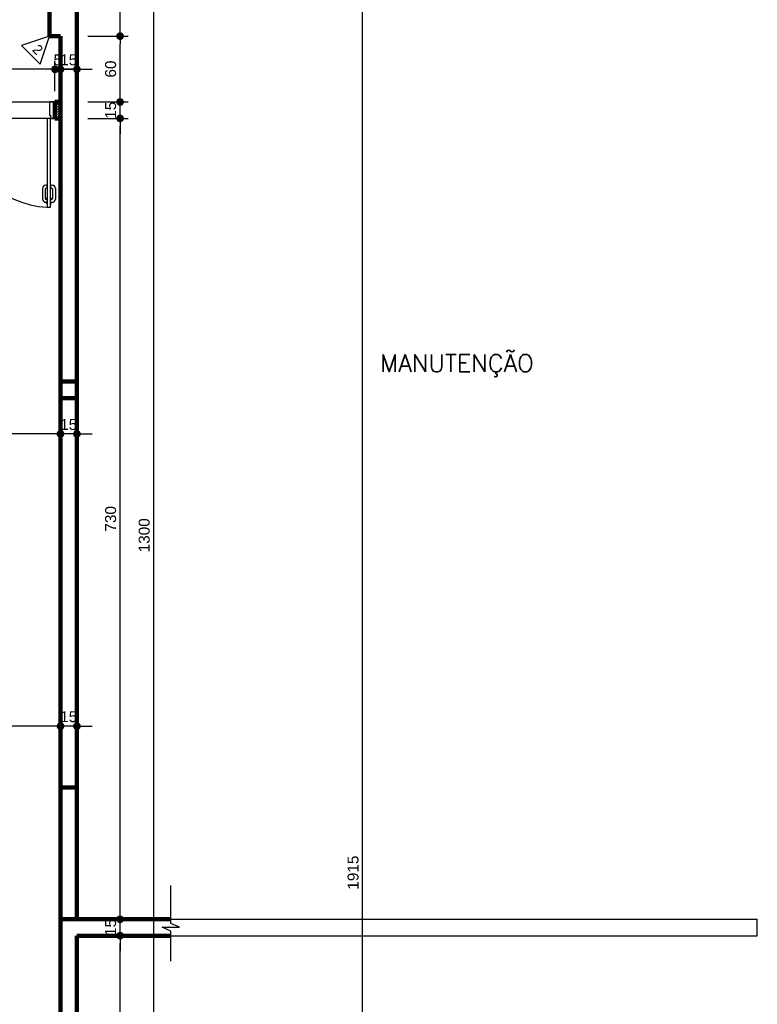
# Model space of a CAD drawing. Header units: metres. Extents: x -44 to 208, y -13 to 238.
# Tile 99 of 154: x -22 to -15, y 219 to 228. Entities that reach past the tile are written whole.
import ezdxf

# ---------------------------------------------------------------- set-up
doc = ezdxf.new("R2010")
doc.units = ezdxf.units.M
doc.header["$MEASUREMENT"] = 0
doc.layers.add('ALV-ALT', color=7, linetype='Continuous', lineweight=90)
for name, color, linetype in [('ALV-CONS', 12, 'Continuous'), ('CTA-GER', 35, 'Continuous'), ('ESQ-POR', 3, 'Continuous'), ('HTC-EST', 253, 'Continuous'), ('PIS-DSN', 40, 'Continuous'), ('TXT-ESP', 40, 'Continuous')]:
    doc.layers.add(name, color=color, linetype=linetype)
doc.styles.add('50-30', font='romans.shx', dxfattribs={"height": 0.16})
doc.styles.add('ARIAL', font='arial.ttf')
doc.styles.add('Texto Cota', font='arial.ttf')
doc.dimstyles.new('ARQ-1-50', dxfattribs={"dimscale": 0, "dimtxt": 0.1, "dimasz": 0.07, "dimexe": 0.075, "dimexo": 0.1, "dimgap": 0.035, "dimtad": 1, "dimdec": 0, "dimlfac": 100, "dimzin": 1, "dimdsep": 46, "dimtxsty": 'Texto Cota', "dimblk": 'DOT', "dimcen": 0.1, "dimclrd": 256, "dimclre": 256, "dimclrt": 15, "dimaunit": 1, "dimadec": 0, "dimazin": 0, "dimtfac": 1.8, "dimtdec": 0, "dimtix": 1, "dimtmove": 2, "dimatfit": 1, "dimldrblk": 'DOT', "dimfxl": 1, "dimtolj": 1, "dimtzin": 4, "dimlwd": -1, "dimarcsym": 0})

# ---------------------------------------------------------------- blocks, each defined once
blk = doc.blocks.new('ENTORNO')
at = {"layer": 'HTC-EST'}
for p, q in [((110.1591, -14.2594), (116.5091, -14.2594)), ((116.5091, -14.4094), (116.5091, -14.2594)), ((110.3091, -14.4094), (116.5091, -14.4094))]:
    blk.add_line(p, q, dxfattribs=at)
at = {"layer": 'HTC-EST', "style": '50-30'}
blk.add_text('MANUTENÇÃO', height=0.16, dxfattribs=at).set_placement((113.0729, -9.2703))
blk = doc.blocks.new('PORTA 1.60X2.10 DUPLA')
at = {"layer": 'ESQ-POR'}
for p, q in [((-103.6934, 43.2764), (-103.6434, 43.2764)), ((-103.6434, 43.2764), (-103.6434, 43.1564)), ((-102.0434, 43.2764), (-102.0434, 43.1564)), ((-101.9934, 43.2764), (-102.0434, 43.2764)), ((-103.6534, 43.1264), (-103.6934, 43.1264)), ((-103.6434, 43.1564), (-103.6534, 43.1564)), ((-103.6534, 43.1564), (-103.6534, 43.1264)), ((-103.6234, 43.1264), (-103.6534, 43.1264)), ((-103.6534, 43.1264), (-103.6534, 42.3164)), ((-103.6234, 42.3164), (-103.6234, 43.1264)), ((-102.0334, 43.1264), (-102.0634, 43.1264)), ((-102.0634, 43.1264), (-102.0634, 42.3164)), ((-102.0434, 43.1564), (-102.0334, 43.1564)), ((-102.0334, 43.1564), (-102.0334, 43.1264)), ((-102.0334, 42.3164), (-102.0334, 43.1264)), ((-102.0334, 43.1264), (-101.9934, 43.1264)), ((-103.6967, 42.487), (-103.6967, 42.3919)), ((-103.6721, 42.4821), (-103.6721, 42.3966)), ((-103.6542, 42.517), (-103.6667, 42.517)), ((-103.6542, 42.4921), (-103.6621, 42.4921)), ((-103.6542, 42.4921), (-103.6542, 42.517)), ((-103.6226, 42.517), (-103.6101, 42.517)), ((-103.6226, 42.4921), (-103.6226, 42.517)), ((-103.6226, 42.4921), (-103.6147, 42.4921)), ((-103.6047, 42.4821), (-103.6047, 42.3966)), ((-103.5801, 42.487), (-103.5801, 42.3919)), ((-102.1067, 42.487), (-102.1067, 42.3919)), ((-102.0821, 42.4821), (-102.0821, 42.3966)), ((-102.0642, 42.517), (-102.0767, 42.517)), ((-102.0642, 42.4921), (-102.0721, 42.4921)), ((-102.0642, 42.4921), (-102.0642, 42.517)), ((-102.0326, 42.4921), (-102.0326, 42.517)), ((-102.0326, 42.517), (-102.0201, 42.517)), ((-102.0326, 42.4921), (-102.0247, 42.4921)), ((-102.0147, 42.4821), (-102.0147, 42.3966)), ((-101.9901, 42.487), (-101.9901, 42.3919)), ((-103.659, 42.3866), (-103.6621, 42.3866)), ((-103.6534, 42.4), (-103.6594, 42.4)), ((-103.6594, 42.4), (-103.6594, 42.3866)), ((-103.6234, 42.4), (-103.6174, 42.4)), ((-103.6178, 42.3866), (-103.6147, 42.3866)), ((-103.6174, 42.4), (-103.6174, 42.3866)), ((-102.069, 42.3866), (-102.0721, 42.3866)), ((-102.0694, 42.4), (-102.0694, 42.3866)), ((-102.0634, 42.4), (-102.0694, 42.4)), ((-102.0334, 42.4), (-102.0274, 42.4)), ((-102.0278, 42.3866), (-102.0247, 42.3866)), ((-102.0274, 42.4), (-102.0274, 42.3866)), ((-103.659, 42.3619), (-103.6667, 42.3619)), ((-103.659, 42.3492), (-103.659, 42.3619)), ((-103.6534, 42.3492), (-103.659, 42.3492)), ((-103.6534, 42.3164), (-103.6234, 42.3164)), ((-103.6234, 42.3492), (-103.6178, 42.3492)), ((-103.6178, 42.3492), (-103.6178, 42.3619)), ((-103.6178, 42.3619), (-103.6101, 42.3619)), ((-102.069, 42.3619), (-102.0767, 42.3619)), ((-102.069, 42.3492), (-102.069, 42.3619)), ((-102.0634, 42.3492), (-102.069, 42.3492)), ((-102.0634, 42.3164), (-102.0334, 42.3164)), ((-102.0334, 42.3492), (-102.0278, 42.3492)), ((-102.0278, 42.3619), (-102.0201, 42.3619)), ((-102.0278, 42.3492), (-102.0278, 42.3619))]:
    blk.add_line(p, q, dxfattribs=at)
for centre, radius, start, end in [((-103.6661, 43.1335), 0.8183, 272.99026, 359.49822), ((-102.0252, 43.1287), 0.8132, 180.16307, 267.30577), ((-103.6667, 42.487), 0.03, 90, 180), ((-103.6621, 42.4821), 0.01, 90, 180), ((-103.6147, 42.4821), 0.01, 0, 90), ((-103.6101, 42.487), 0.03, 0, 90), ((-102.0767, 42.487), 0.03, 90, 180), ((-102.0721, 42.4821), 0.01, 90, 180), ((-102.0247, 42.4821), 0.01, 0, 90), ((-102.0201, 42.487), 0.03, 0, 90), ((-103.6667, 42.3919), 0.03, 180, 270), ((-103.6621, 42.3966), 0.01, 180, 270), ((-103.6147, 42.3966), 0.01, 270, 0), ((-103.6101, 42.3919), 0.03, 270, 0), ((-102.0767, 42.3919), 0.03, 180, 270), ((-102.0721, 42.3966), 0.01, 180, 270), ((-102.0247, 42.3966), 0.01, 270, 0), ((-102.0201, 42.3919), 0.03, 270, 0)]:
    blk.add_arc(centre, radius, start, end, dxfattribs=at)
blk = doc.blocks.new('_DOT')
at = {"color": 0, "linetype": 'ByBlock'}
blk.add_line((-0.5, 0), (-1, 0), dxfattribs=at)
at = {"color": 0, "linetype": 'ByBlock', "const_width": 0.5}
blk.add_lwpolyline([(-0.25, 0, 1), (0.25, 0, 1)], format="xyb", close=True, dxfattribs=at)
blk = doc.blocks.new('*D4170')
at = {"layer": 'CTA-GER', "lineweight": -2, "transparency": 16777216}
for p, q in [((-21.05, 219.3641), (-20.6817, 219.3641)), ((-21.05, 216.5141), (-20.6817, 216.5141))]:
    blk.add_line(p, q, dxfattribs=at)
at = {"layer": 'CTA-GER', "transparency": 16777216}
blk.add_line((-20.7567, 216.5841), (-20.7567, 219.2941), dxfattribs=at)
at = {"layer": 'Defpoints', "color": 0, "transparency": 16777216}
for p in [(-21.15, 219.3641), (-20.7567, 219.3641), (-21.15, 216.5141)]:
    blk.add_point(p, dxfattribs=at)
at = {"layer": 'CTA-GER', "transparency": 16777216, "xscale": 0.07, "yscale": 0.07, "zscale": 0.07}
for p, rotation in [((-20.7567, 219.3641), 90), ((-20.7567, 216.5141), 270)]:
    blk.add_blockref('_DOT', p, dxfattribs=dict(at, rotation=rotation))
at = {"layer": 'CTA-GER', "color": 15, "transparency": 16777216, "insert": (-20.8427, 217.9391), "char_height": 0.1, "attachment_point": 5, "rotation": 90, "style": 'Texto Cota'}
blk.add_mtext('\\A1;285', dxfattribs=at)
blk = doc.blocks.new('*D4171')
at = {"layer": 'CTA-GER', "transparency": 16777216}
for p, q in [((-20.7567, 219.5841), (-20.7567, 219.6541)), ((-20.7567, 219.3641), (-20.7567, 219.5141)), ((-20.7567, 219.2941), (-20.7567, 219.2241))]:
    blk.add_line(p, q, dxfattribs=at)
at = {"layer": 'CTA-GER', "lineweight": -2, "transparency": 16777216}
for p, q in [((-21.05, 219.5141), (-20.6817, 219.5141)), ((-21.05, 219.3641), (-20.6817, 219.3641))]:
    blk.add_line(p, q, dxfattribs=at)
at = {"layer": 'Defpoints', "color": 0, "transparency": 16777216}
for p in [(-21.15, 219.5141), (-20.7567, 219.5141), (-21.15, 219.3641)]:
    blk.add_point(p, dxfattribs=at)
at = {"layer": 'CTA-GER', "transparency": 16777216, "xscale": 0.07, "yscale": 0.07, "zscale": 0.07}
for p, rotation in [((-20.7567, 219.5141), 270), ((-20.7567, 219.3641), 90)]:
    blk.add_blockref('_DOT', p, dxfattribs=dict(at, rotation=rotation))
at = {"layer": 'CTA-GER', "color": 15, "transparency": 16777216, "insert": (-20.8427, 219.4391), "char_height": 0.1, "attachment_point": 5, "rotation": 90, "style": 'Texto Cota'}
blk.add_mtext('\\A1;15', dxfattribs=at)
blk = doc.blocks.new('*D4172')
at = {"layer": 'CTA-GER', "lineweight": -2, "transparency": 16777216}
for p, q in [((-21.05, 226.8141), (-20.6817, 226.8141)), ((-21.05, 219.5141), (-20.6817, 219.5141))]:
    blk.add_line(p, q, dxfattribs=at)
at = {"layer": 'CTA-GER', "transparency": 16777216}
blk.add_line((-20.7567, 219.5841), (-20.7567, 226.7441), dxfattribs=at)
at = {"layer": 'Defpoints', "color": 0, "transparency": 16777216}
for p in [(-21.15, 226.8141), (-20.7567, 226.8141), (-21.15, 219.5141)]:
    blk.add_point(p, dxfattribs=at)
at = {"layer": 'CTA-GER', "transparency": 16777216, "xscale": 0.07, "yscale": 0.07, "zscale": 0.07}
for p, rotation in [((-20.7567, 226.8141), 90), ((-20.7567, 219.5141), 270)]:
    blk.add_blockref('_DOT', p, dxfattribs=dict(at, rotation=rotation))
at = {"layer": 'CTA-GER', "color": 15, "transparency": 16777216, "insert": (-20.8428, 223.1641), "char_height": 0.1, "attachment_point": 5, "rotation": 90, "style": 'Texto Cota'}
blk.add_mtext('\\A1;730', dxfattribs=at)
blk = doc.blocks.new('*D4173')
at = {"layer": 'CTA-GER', "transparency": 16777216}
for p, q in [((-20.7567, 227.0341), (-20.7567, 227.1041)), ((-20.7567, 226.8141), (-20.7567, 226.9641)), ((-20.7567, 226.7441), (-20.7567, 226.6741))]:
    blk.add_line(p, q, dxfattribs=at)
at = {"layer": 'CTA-GER', "lineweight": -2, "transparency": 16777216}
for p, q in [((-21.05, 226.9641), (-20.6817, 226.9641)), ((-21.05, 226.8141), (-20.6817, 226.8141))]:
    blk.add_line(p, q, dxfattribs=at)
at = {"layer": 'Defpoints', "color": 0, "transparency": 16777216}
for p in [(-21.15, 226.9641), (-20.7567, 226.9641), (-21.15, 226.8141)]:
    blk.add_point(p, dxfattribs=at)
at = {"layer": 'CTA-GER', "transparency": 16777216, "xscale": 0.07, "yscale": 0.07, "zscale": 0.07}
for p, rotation in [((-20.7567, 226.9641), 270), ((-20.7567, 226.8141), 90)]:
    blk.add_blockref('_DOT', p, dxfattribs=dict(at, rotation=rotation))
at = {"layer": 'CTA-GER', "color": 15, "transparency": 16777216, "insert": (-20.8427, 226.8891), "char_height": 0.1, "attachment_point": 5, "rotation": 90, "style": 'Texto Cota'}
blk.add_mtext('\\A1;15', dxfattribs=at)
blk = doc.blocks.new('*D4174')
at = {"layer": 'CTA-GER', "lineweight": -2, "transparency": 16777216}
for p, q in [((-21.05, 227.5641), (-20.6817, 227.5641)), ((-21.05, 226.9641), (-20.6817, 226.9641))]:
    blk.add_line(p, q, dxfattribs=at)
at = {"layer": 'CTA-GER', "transparency": 16777216}
blk.add_line((-20.7567, 227.0341), (-20.7567, 227.4941), dxfattribs=at)
at = {"layer": 'Defpoints', "color": 0, "transparency": 16777216}
for p in [(-21.15, 227.5641), (-20.7567, 227.5641), (-21.15, 226.9641)]:
    blk.add_point(p, dxfattribs=at)
at = {"layer": 'CTA-GER', "transparency": 16777216, "xscale": 0.07, "yscale": 0.07, "zscale": 0.07}
for p, rotation in [((-20.7567, 227.5641), 90), ((-20.7567, 226.9641), 270)]:
    blk.add_blockref('_DOT', p, dxfattribs=dict(at, rotation=rotation))
at = {"layer": 'CTA-GER', "color": 15, "transparency": 16777216, "insert": (-20.8427, 227.2641), "char_height": 0.1, "attachment_point": 5, "rotation": 90, "style": 'Texto Cota'}
blk.add_mtext('\\A1;60', dxfattribs=at)
blk = doc.blocks.new('*D4175')
at = {"layer": 'CTA-GER', "lineweight": -2, "transparency": 16777216}
for p, q in [((-21.05, 228.1641), (-20.6817, 228.1641)), ((-21.05, 227.5641), (-20.6817, 227.5641))]:
    blk.add_line(p, q, dxfattribs=at)
at = {"layer": 'CTA-GER', "transparency": 16777216}
blk.add_line((-20.7567, 227.6341), (-20.7567, 228.0941), dxfattribs=at)
at = {"layer": 'Defpoints', "color": 0, "transparency": 16777216}
for p in [(-21.15, 228.1641), (-20.7567, 228.1641), (-21.15, 227.5641)]:
    blk.add_point(p, dxfattribs=at)
at = {"layer": 'CTA-GER', "transparency": 16777216, "xscale": 0.07, "yscale": 0.07, "zscale": 0.07}
for p, rotation in [((-20.7567, 228.1641), 90), ((-20.7567, 227.5641), 270)]:
    blk.add_blockref('_DOT', p, dxfattribs=dict(at, rotation=rotation))
at = {"layer": 'CTA-GER', "color": 15, "transparency": 16777216, "insert": (-20.8427, 227.8641), "char_height": 0.1, "attachment_point": 5, "rotation": 90, "style": 'Texto Cota'}
blk.add_mtext('\\A1;60', dxfattribs=at)
blk = doc.blocks.new('*D4141')
at = {"layer": 'CTA-GER', "lineweight": -2, "transparency": 16777216}
for p, q in [((-21.05, 229.5141), (-20.3756, 229.5141)), ((-21.05, 216.5141), (-20.3756, 216.5141))]:
    blk.add_line(p, q, dxfattribs=at)
at = {"layer": 'CTA-GER', "transparency": 16777216}
blk.add_line((-20.4506, 216.5841), (-20.4506, 229.4441), dxfattribs=at)
at = {"layer": 'Defpoints', "color": 0, "transparency": 16777216}
for p in [(-21.15, 229.5141), (-20.4506, 229.5141), (-21.15, 216.5141)]:
    blk.add_point(p, dxfattribs=at)
at = {"layer": 'CTA-GER', "transparency": 16777216, "xscale": 0.07, "yscale": 0.07, "zscale": 0.07}
for p, rotation in [((-20.4506, 229.5141), 90), ((-20.4506, 216.5141), 270)]:
    blk.add_blockref('_DOT', p, dxfattribs=dict(at, rotation=rotation))
at = {"layer": 'CTA-GER', "color": 15, "transparency": 16777216, "insert": (-20.5367, 223.0141), "char_height": 0.1, "attachment_point": 5, "rotation": 90, "style": 'Texto Cota'}
blk.add_mtext('\\A1;1300', dxfattribs=at)
blk = doc.blocks.new('*D4143')
at = {"layer": 'CTA-GER', "lineweight": -2, "transparency": 16777216}
for p, q in [((-20.55, 229.5141), (-18.4723, 229.5141)), ((-18.55, 210.3641), (-18.4723, 210.3641))]:
    blk.add_line(p, q, dxfattribs=at)
at = {"layer": 'CTA-GER', "transparency": 16777216}
blk.add_line((-18.5473, 210.4341), (-18.5473, 229.4441), dxfattribs=at)
at = {"layer": 'Defpoints', "color": 0, "transparency": 16777216}
for p in [(-20.65, 229.5141), (-18.5473, 229.5141), (-18.65, 210.3641)]:
    blk.add_point(p, dxfattribs=at)
at = {"layer": 'CTA-GER', "transparency": 16777216, "xscale": 0.07, "yscale": 0.07, "zscale": 0.07}
for p, rotation in [((-18.5473, 229.5141), 90), ((-18.5473, 210.3641), 270)]:
    blk.add_blockref('_DOT', p, dxfattribs=dict(at, rotation=rotation))
at = {"layer": 'CTA-GER', "color": 15, "transparency": 16777216, "insert": (-18.6334, 219.9391), "char_height": 0.1, "attachment_point": 5, "rotation": 90, "style": 'Texto Cota'}
blk.add_mtext('\\A1;1915', dxfattribs=at)
blk = doc.blocks.new('*D4187')
at = {"layer": 'CTA-GER', "transparency": 16777216}
for p, q in [((-21.37, 227.2618), (-21.44, 227.2618)), ((-21.15, 227.2618), (-21.3, 227.2618)), ((-21.08, 227.2618), (-21.01, 227.2618))]:
    blk.add_line(p, q, dxfattribs=at)
at = {"layer": 'CTA-GER', "lineweight": -2, "transparency": 16777216}
for p, q in [((-21.3, 227.0641), (-21.3, 227.3368)), ((-21.15, 227.0641), (-21.15, 227.3368))]:
    blk.add_line(p, q, dxfattribs=at)
at = {"layer": 'Defpoints', "color": 0, "transparency": 16777216}
for p in [(-21.3, 227.2618), (-21.3, 226.9641), (-21.15, 226.9641)]:
    blk.add_point(p, dxfattribs=at)
at = {"layer": 'CTA-GER', "transparency": 16777216, "xscale": 0.07, "yscale": 0.07, "zscale": 0.07}
blk.add_blockref('_DOT', (-21.3, 227.2618), dxfattribs=at)
at = {"layer": 'CTA-GER', "transparency": 16777216, "xscale": 0.07, "yscale": 0.07, "zscale": 0.07, "rotation": 180}
blk.add_blockref('_DOT', (-21.15, 227.2618), dxfattribs=at)
at = {"layer": 'CTA-GER', "color": 15, "transparency": 16777216, "insert": (-21.225, 227.3479), "char_height": 0.1, "attachment_point": 5, "style": 'Texto Cota'}
blk.add_mtext('\\A1;15', dxfattribs=at)
blk = doc.blocks.new('*D4188')
at = {"layer": 'CTA-GER', "transparency": 16777216}
for p, q in [((-21.42, 227.2618), (-21.49, 227.2618)), ((-21.3, 227.2618), (-21.35, 227.2618)), ((-21.23, 227.2618), (-21.16, 227.2618))]:
    blk.add_line(p, q, dxfattribs=at)
at = {"layer": 'CTA-GER', "lineweight": -2, "transparency": 16777216}
for p, q in [((-21.35, 227.0641), (-21.35, 227.3368)), ((-21.3, 227.0641), (-21.3, 227.3368))]:
    blk.add_line(p, q, dxfattribs=at)
at = {"layer": 'Defpoints', "color": 0, "transparency": 16777216}
for p in [(-21.35, 227.2618), (-21.35, 226.9641), (-21.3, 226.9641)]:
    blk.add_point(p, dxfattribs=at)
at = {"layer": 'CTA-GER', "transparency": 16777216, "xscale": 0.07, "yscale": 0.07, "zscale": 0.07}
blk.add_blockref('_DOT', (-21.35, 227.2618), dxfattribs=at)
at = {"layer": 'CTA-GER', "transparency": 16777216, "xscale": 0.07, "yscale": 0.07, "zscale": 0.07, "rotation": 180}
blk.add_blockref('_DOT', (-21.3, 227.2618), dxfattribs=at)
at = {"layer": 'CTA-GER', "color": 15, "transparency": 16777216, "insert": (-21.325, 227.3477), "char_height": 0.1, "attachment_point": 5, "style": 'Texto Cota'}
blk.add_mtext('\\A1;5', dxfattribs=at)
blk = doc.blocks.new('*D4189')
at = {"layer": 'CTA-GER', "lineweight": -2, "transparency": 16777216}
for p, q in [((-23.05, 227.0641), (-23.05, 227.3368)), ((-21.35, 227.0641), (-21.35, 227.3368))]:
    blk.add_line(p, q, dxfattribs=at)
at = {"layer": 'CTA-GER', "transparency": 16777216}
blk.add_line((-21.42, 227.2618), (-22.98, 227.2618), dxfattribs=at)
at = {"layer": 'Defpoints', "color": 0, "transparency": 16777216}
for p in [(-23.05, 227.2618), (-23.05, 226.9641), (-21.35, 226.9641)]:
    blk.add_point(p, dxfattribs=at)
at = {"layer": 'CTA-GER', "transparency": 16777216, "xscale": 0.07, "yscale": 0.07, "zscale": 0.07, "rotation": 180}
blk.add_blockref('_DOT', (-23.05, 227.2618), dxfattribs=at)
at = {"layer": 'CTA-GER', "transparency": 16777216, "xscale": 0.07, "yscale": 0.07, "zscale": 0.07}
blk.add_blockref('_DOT', (-21.35, 227.2618), dxfattribs=at)
at = {"layer": 'CTA-GER', "color": 15, "transparency": 16777216, "insert": (-22.2, 227.3479), "char_height": 0.1, "attachment_point": 5, "style": 'Texto Cota'}
blk.add_mtext('\\A1;170', dxfattribs=at)
blk = doc.blocks.new('*D4196')
at = {"layer": 'CTA-GER', "lineweight": -2, "transparency": 16777216}
for p, q in [((-21.3, 224.1656), (-21.3, 223.8628)), ((-21.15, 224.1656), (-21.15, 223.8628))]:
    blk.add_line(p, q, dxfattribs=at)
at = {"layer": 'CTA-GER', "transparency": 16777216}
for p, q in [((-21.37, 223.9378), (-21.44, 223.9378)), ((-21.15, 223.9378), (-21.3, 223.9378)), ((-21.08, 223.9378), (-21.01, 223.9378))]:
    blk.add_line(p, q, dxfattribs=at)
at = {"layer": 'Defpoints', "color": 0, "transparency": 16777216}
for p in [(-21.3, 224.2656), (-21.15, 224.2656), (-21.3, 223.9378)]:
    blk.add_point(p, dxfattribs=at)
at = {"layer": 'CTA-GER', "transparency": 16777216, "xscale": 0.07, "yscale": 0.07, "zscale": 0.07}
blk.add_blockref('_DOT', (-21.3, 223.9378), dxfattribs=at)
at = {"layer": 'CTA-GER', "transparency": 16777216, "xscale": 0.07, "yscale": 0.07, "zscale": 0.07, "rotation": 180}
blk.add_blockref('_DOT', (-21.15, 223.9378), dxfattribs=at)
at = {"layer": 'CTA-GER', "color": 15, "transparency": 16777216, "insert": (-21.225, 224.0238), "char_height": 0.1, "attachment_point": 5, "style": 'Texto Cota'}
blk.add_mtext('\\A1;15', dxfattribs=at)
blk = doc.blocks.new('*D4197')
at = {"layer": 'CTA-GER', "lineweight": -2, "transparency": 16777216}
for p, q in [((-21.3, 224.1656), (-21.3, 223.8644)), ((-23.05, 224.0394), (-23.05, 224.0144))]:
    blk.add_line(p, q, dxfattribs=at)
at = {"layer": 'CTA-GER', "transparency": 16777216}
blk.add_line((-21.37, 223.9394), (-22.98, 223.9394), dxfattribs=at)
at = {"layer": 'Defpoints', "color": 0, "transparency": 16777216}
for p in [(-21.3, 224.2656), (-23.05, 223.9394), (-23.05, 223.9394)]:
    blk.add_point(p, dxfattribs=at)
at = {"layer": 'CTA-GER', "transparency": 16777216, "xscale": 0.07, "yscale": 0.07, "zscale": 0.07, "rotation": 180}
blk.add_blockref('_DOT', (-23.05, 223.9394), dxfattribs=at)
at = {"layer": 'CTA-GER', "transparency": 16777216, "xscale": 0.07, "yscale": 0.07, "zscale": 0.07}
blk.add_blockref('_DOT', (-21.3, 223.9394), dxfattribs=at)
at = {"layer": 'CTA-GER', "color": 15, "transparency": 16777216, "insert": (-22.175, 224.0254), "char_height": 0.1, "attachment_point": 5, "style": 'Texto Cota'}
blk.add_mtext('\\A1;175', dxfattribs=at)
blk = doc.blocks.new('*D4155')
at = {"layer": 'CTA-GER', "lineweight": -2, "transparency": 16777216}
for p, q in [((-21.15, 221.3742), (-21.15, 221.3492)), ((-21.3, 221.2817), (-21.3, 221.1992))]:
    blk.add_line(p, q, dxfattribs=at)
at = {"layer": 'CTA-GER', "transparency": 16777216}
for p, q in [((-21.37, 221.2742), (-21.44, 221.2742)), ((-21.15, 221.2742), (-21.3, 221.2742)), ((-21.08, 221.2742), (-21.01, 221.2742))]:
    blk.add_line(p, q, dxfattribs=at)
at = {"layer": 'Defpoints', "color": 0, "transparency": 16777216}
for p in [(-21.3, 221.3817), (-21.3, 221.2742), (-21.15, 221.2742)]:
    blk.add_point(p, dxfattribs=at)
at = {"layer": 'CTA-GER', "transparency": 16777216, "xscale": 0.07, "yscale": 0.07, "zscale": 0.07}
blk.add_blockref('_DOT', (-21.3, 221.2742), dxfattribs=at)
at = {"layer": 'CTA-GER', "transparency": 16777216, "xscale": 0.07, "yscale": 0.07, "zscale": 0.07, "rotation": 180}
blk.add_blockref('_DOT', (-21.15, 221.2742), dxfattribs=at)
at = {"layer": 'CTA-GER', "color": 15, "transparency": 16777216, "insert": (-21.225, 221.3603), "char_height": 0.1, "attachment_point": 5, "style": 'Texto Cota'}
blk.add_mtext('\\A1;15', dxfattribs=at)
blk = doc.blocks.new('*D4204')
at = {"layer": 'CTA-GER', "lineweight": -2, "transparency": 16777216}
for p, q in [((-24.15, 221.7141), (-24.15, 221.1992)), ((-21.3, 221.2817), (-21.3, 221.1992))]:
    blk.add_line(p, q, dxfattribs=at)
at = {"layer": 'CTA-GER', "transparency": 16777216}
blk.add_line((-21.37, 221.2742), (-24.08, 221.2742), dxfattribs=at)
at = {"layer": 'Defpoints', "color": 0, "transparency": 16777216}
for p in [(-24.15, 221.8141), (-21.3, 221.3817), (-24.15, 221.2742)]:
    blk.add_point(p, dxfattribs=at)
at = {"layer": 'CTA-GER', "transparency": 16777216, "xscale": 0.07, "yscale": 0.07, "zscale": 0.07, "rotation": 180}
blk.add_blockref('_DOT', (-24.15, 221.2742), dxfattribs=at)
at = {"layer": 'CTA-GER', "transparency": 16777216, "xscale": 0.07, "yscale": 0.07, "zscale": 0.07}
blk.add_blockref('_DOT', (-21.3, 221.2742), dxfattribs=at)
at = {"layer": 'CTA-GER', "color": 15, "transparency": 16777216, "insert": (-22.725, 221.3603), "char_height": 0.1, "attachment_point": 5, "style": 'Texto Cota'}
blk.add_mtext('\\A1;285', dxfattribs=at)

msp = doc.modelspace()

# ---------------------------------------------------------------- hatches: boundary and pattern name
at = {"layer": 'ALV-CONS'}
h = msp.add_hatch(dxfattribs=at)
h.set_pattern_fill('LINE', color=256, scale=0.005, angle=45)
h.set_pattern_definition([(45, (55.95139, 162.375336), (-0.0112253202, 0.0112253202), [])])
h.paths.add_polyline_path([(-21.3, 226.9641), (-21.35, 226.9641), (-21.35, 226.8141), (-21.3, 226.8141)])

# ---------------------------------------------------------------- linework, layer by layer
at = {"layer": 'ALV-ALT'}
for p, q in [((-21.15, 219.5141), (-21.15, 229.3641)), ((-21.4, 228.1641), (-21.4, 227.5641)), ((-21.4, 227.5641), (-21.3, 227.5641)), ((-21.3, 226.9641), (-21.3, 227.5641)), ((-21.35, 226.9641), (-21.35, 226.8141)), ((-21.3, 226.9641), (-21.35, 226.9641)), ((-21.3, 216.6141), (-21.3, 226.9641)), ((-21.35, 226.8141), (-21.3, 226.8141)), ((-21.15, 224.4163), (-21.3, 224.4163)), ((-21.15, 224.2656), (-21.3, 224.2656)), ((-21.3, 220.7149), (-21.15, 220.7149)), ((-21.3, 219.5141), (-20.2934, 219.5141)), ((-21.15, 219.3641), (-20.2934, 219.3641)), ((-21.15, 216.5141), (-21.15, 219.3641))]:
    msp.add_line(p, q, dxfattribs=at)
at = {"layer": 'CTA-GER'}
msp.add_line((-21.15, 219.5141), (-21.15, 219.5141), dxfattribs=at)
at = {"layer": 'PIS-DSN'}
msp.add_lwpolyline([(-23.05, 226.9641), (-21.35, 226.9641), (-21.35, 226.8141), (-23.05, 226.8141)], close=True, dxfattribs=at)
msp.add_lwpolyline([(-20.2946, 219.1308), (-20.2946, 219.4055), (-20.3738, 219.4427), (-20.2155, 219.4427), (-20.2946, 219.4751), (-20.2946, 219.8229)], dxfattribs=at)
at = {"layer": 'TXT-ESP'}
msp.add_lwpolyline([(-21.6546, 227.4793), (-21.4849, 227.3096), (-21.4, 227.5641), (-21.4, 227.5641)], close=True, dxfattribs=at)

# ---------------------------------------------------------------- block references
msp.add_blockref('ENTORNO', (-131.4591, 233.7735))
at = {"layer": 'ESQ-POR'}
msp.add_blockref('PORTA 1.60X2.10 DUPLA', (80.6434, 183.6877), dxfattribs=at)

# ---------------------------------------------------------------- texts
at = {"layer": 'TXT-ESP', "style": 'ARIAL'}
msp.add_text('2', height=0.09, rotation=315, dxfattribs=at).set_placement((-21.5626, 227.4348))

# ---------------------------------------------------------------- dimensions: what is measured, and where the dimension line sits
at = {"layer": 'CTA-GER'}
for base, p1, p2, picture, middle in [((-20.4506, 229.5141), (-21.15, 216.5141), (-21.15, 229.5141), '*D4141', (-20.5367, 223.0141)), ((-18.5473, 229.5141), (-18.65, 210.3641), (-20.65, 229.5141), '*D4143', (-18.6334, 219.9391)), ((-20.7567, 228.1641), (-21.15, 227.5641), (-21.15, 228.1641), '*D4175', (-20.8427, 227.8641)), ((-20.7567, 227.5641), (-21.15, 226.9641), (-21.15, 227.5641), '*D4174', (-20.8427, 227.2641)), ((-20.7567, 226.9641), (-21.15, 226.8141), (-21.15, 226.9641), '*D4173', (-20.8427, 226.8891)), ((-20.7567, 226.8141), (-21.15, 219.5141), (-21.15, 226.8141), '*D4172', (-20.8428, 223.1641)), ((-20.7567, 219.5141), (-21.15, 219.3641), (-21.15, 219.5141), '*D4171', (-20.8427, 219.4391)), ((-20.7567, 219.3641), (-21.15, 216.5141), (-21.15, 219.3641), '*D4170', (-20.8427, 217.9391))]:
    dim = msp.add_linear_dim(base=base, p1=p1, p2=p2, angle=90, dimstyle='ARQ-1-50', override={"dimscale": 1}, dxfattribs=at)
    dim.commit()
    dim.dimension.update_dxf_attribs({"geometry": picture, "text_midpoint": middle})
for base, p1, p2, picture, middle in [((-23.05, 227.2618), (-21.35, 226.9641), (-23.05, 226.9641), '*D4189', (-22.2, 227.3479)), ((-21.35, 227.2618), (-21.3, 226.9641), (-21.35, 226.9641), '*D4188', (-21.325, 227.3477)), ((-21.3, 227.2618), (-21.15, 226.9641), (-21.3, 226.9641), '*D4187', (-21.225, 227.3479)), ((-23.05, 223.9394), (-21.3, 224.2656), (-23.05, 223.9394), '*D4197', (-22.175, 224.0254)), ((-21.3, 223.9378), (-21.15, 224.2656), (-21.3, 224.2656), '*D4196', (-21.225, 224.0238)), ((-24.15, 221.2742), (-21.3, 221.3817), (-24.15, 221.8141), '*D4204', (-22.725, 221.3603)), ((-21.3, 221.2742), (-21.15, 221.2742), (-21.3, 221.3817), '*D4155', (-21.225, 221.3603))]:
    dim = msp.add_linear_dim(base=base, p1=p1, p2=p2, dimstyle='ARQ-1-50', override={"dimscale": 1}, dxfattribs=at)
    dim.commit()
    dim.dimension.update_dxf_attribs({"geometry": picture, "text_midpoint": middle})

doc.saveas('drawing.dxf')
